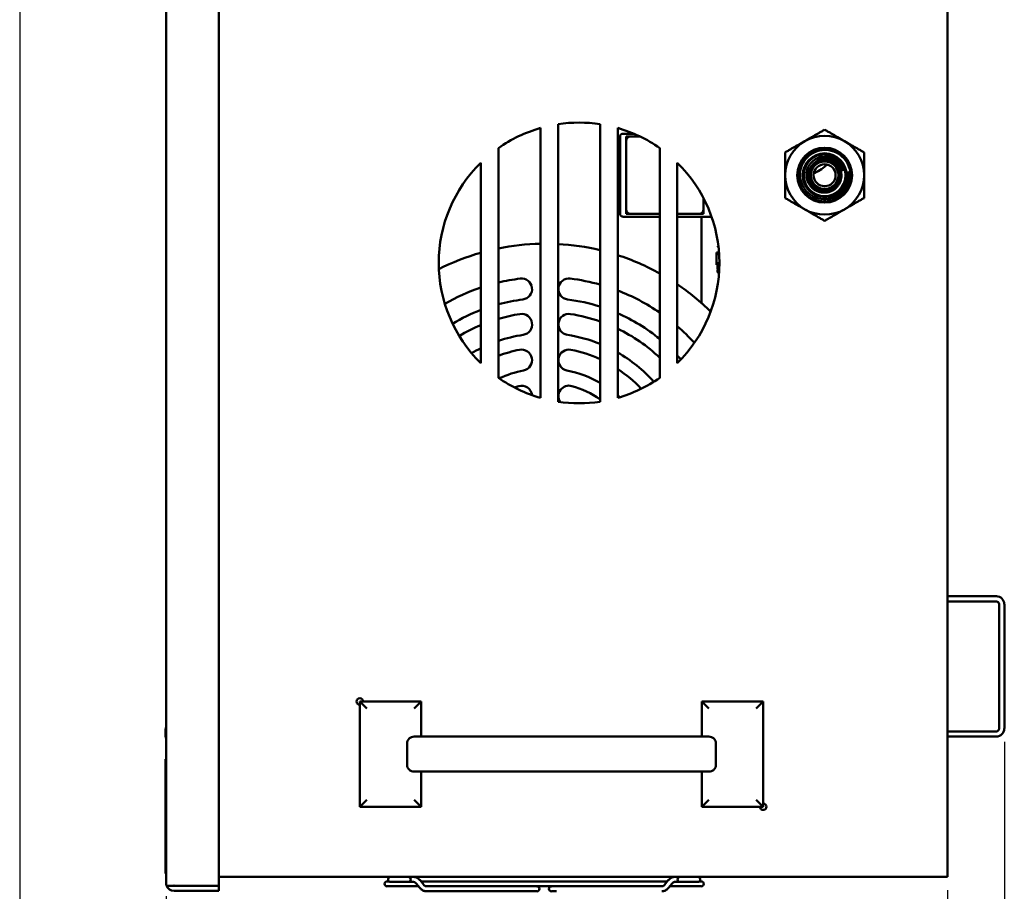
# Model space of a CAD drawing. Header units: inches. Extents: x 0 to 102, y 2 to 64.
# Tile 5 of 18: x 65 to 79, y 17 to 30. Entities that reach past the tile are written whole.
import ezdxf

# ---------------------------------------------------------------- set-up
doc = ezdxf.new("R2010")
doc.units = ezdxf.units.IN
doc.header["$LTSCALE"] = 3
doc.header["$MEASUREMENT"] = 0
doc.layers.add('Dimension (ANSI)', color=7, linetype='Continuous', lineweight=25)
doc.layers.add('Visible (ANSI)', color=7, linetype='Continuous', lineweight=50)
doc.styles.add('Note Text (ANSI)', font='tahoma.ttf')
doc.dimstyles.new('Default (ANSI)', dxfattribs={"dimscale": 3, "dimtxt": 0.12, "dimasz": 0.098425, "dimexe": 0.125, "dimexo": 0.0625, "dimgap": 0.031496, "dimtad": 0, "dimtih": 1, "dimtoh": 1, "dimrnd": 1e-08, "dimzin": 4, "dimdsep": 46, "dimtxsty": 'Note Text (ANSI)', "dimcen": 0.09, "dimdle": 0.393701, "dimclrd": 256, "dimclre": 256, "dimclrt": 256, "dimadec": 0, "dimazin": 1, "dimtfac": 1, "dimtofl": 0, "dimtmove": 0, "dimatfit": 3, "dimfxl": 1, "dimtolj": 1, "dimtzin": 4, "dimlwd": -1, "dimlwe": -1, "dimarcsym": 0})

# ---------------------------------------------------------------- blocks, each defined once
blk = doc.blocks.new('*D16')
at = {"layer": 'Defpoints', "color": 0, "transparency": 16777216}
for p in [(64.61, 35.392), (78.644, 19.629), (78.644, 13.487)]:
    blk.add_point(p, dxfattribs=at)
at = {"layer": 'Dimension (ANSI)', "transparency": 16777216}
for p, q in [((64.61, 35.205), (64.61, 13.112)), ((78.644, 19.442), (78.644, 13.112)), ((64.906, 13.487), (70.958, 13.487)), ((78.348, 13.487), (72.296, 13.487))]:
    blk.add_line(p, q, dxfattribs=at)
for points in [[(64.906, 13.537), (64.906, 13.438), (64.61, 13.487)], [(78.348, 13.537), (78.348, 13.438), (78.644, 13.487)]]:
    blk.add_solid(points, dxfattribs=at)
at = {"layer": 'Dimension (ANSI)', "transparency": 16777216, "insert": (71.053, 13.675), "char_height": 0.36, "attachment_point": 1, "style": 'Note Text (ANSI)'}
blk.add_mtext('\\A1;14.03', dxfattribs=at)
blk = doc.blocks.new('*D17')
at = {"layer": 'Defpoints', "color": 0, "transparency": 16777216}
for p in [(66.697, 17.431), (77.833, 17.516), (77.833, 15.541)]:
    blk.add_point(p, dxfattribs=at)
at = {"layer": 'Dimension (ANSI)', "transparency": 16777216}
for p, q in [((77.833, 17.328), (77.833, 15.166)), ((66.697, 17.243), (66.697, 15.166)), ((66.992, 15.541), (71.588, 15.541)), ((77.537, 15.541), (72.941, 15.541))]:
    blk.add_line(p, q, dxfattribs=at)
for points in [[(66.992, 15.59), (66.992, 15.492), (66.697, 15.541)], [(77.537, 15.59), (77.537, 15.492), (77.833, 15.541)]]:
    blk.add_solid(points, dxfattribs=at)
at = {"layer": 'Dimension (ANSI)', "transparency": 16777216, "insert": (71.683, 15.722), "char_height": 0.36, "attachment_point": 1, "style": 'Note Text (ANSI)'}
blk.add_mtext('\\A1;11.14', dxfattribs=at)

msp = doc.modelspace()

# ---------------------------------------------------------------- linework, layer by layer
at = {"layer": 'Visible (ANSI)'}
for p, q in [((66.697, 17.431), (66.697, 56.602)), ((67.447, 17.391), (67.447, 56.641)), ((77.833, 56.516), (77.833, 17.516)), ((72.283, 28.243), (72.283, 24.288)), ((72.883, 24.288), (72.883, 28.243)), ((72.033, 24.343), (72.033, 28.189)), ((73.133, 28.189), (73.133, 24.343)), ((73.167, 26.965), (73.167, 28.067)), ((73.207, 28.106), (73.365, 28.106)), ((73.256, 28.067), (73.256, 28.004)), ((73.318, 28.067), (73.256, 28.067)), ((73.452, 28.067), (73.318, 28.067)), ((73.256, 28.004), (73.256, 27.027)), ((71.433, 27.902), (71.433, 24.629)), ((73.135, 27.834), (73.133, 27.834)), ((73.159, 27.791), (73.135, 27.834)), ((73.159, 27.13), (73.159, 27.902)), ((73.733, 24.629), (73.733, 27.902)), ((71.183, 24.837), (71.183, 27.694)), ((73.135, 27.675), (73.133, 27.675)), ((73.983, 27.694), (73.983, 24.837)), ((73.135, 27.357), (73.133, 27.357)), ((73.159, 27.24), (73.135, 27.198)), ((76.083, 27.299), (76.083, 27.3)), ((73.133, 27.198), (73.135, 27.198)), ((74.358, 27.027), (74.358, 27.187)), ((74.358, 26.965), (74.358, 27.186)), ((73.256, 27.027), (73.256, 26.965)), ((73.256, 26.965), (73.733, 26.965)), ((73.318, 26.965), (73.733, 26.965)), ((73.983, 26.965), (74.358, 26.965)), ((73.983, 26.965), (74.295, 26.965)), ((73.207, 26.925), (73.733, 26.925)), ((73.983, 26.925), (74.471, 26.925)), ((74.326, 25.705), (74.326, 26.925)), ((74.562, 26.553), (74.562, 26.551)), ((74.562, 26.55), (74.562, 26.55)), ((74.541, 26.414), (74.577, 26.414)), ((74.541, 26.383), (74.541, 26.414)), ((74.541, 26.269), (74.541, 26.383)), ((74.56, 26.503), (74.56, 26.495)), ((74.541, 26.269), (74.541, 26.237)), ((74.541, 26.237), (74.582, 26.237)), ((74.556, 26.18), (74.556, 26.237)), ((74.556, 26.18), (74.581, 26.18)), ((74.561, 26.175), (74.556, 26.18)), ((74.561, 26.17), (74.556, 26.165)), ((74.58, 26.165), (74.556, 26.165)), ((74.556, 26.135), (74.556, 26.165)), ((74.556, 26.135), (74.578, 26.135)), ((74.561, 26.13), (74.556, 26.135)), ((74.561, 26.175), (74.581, 26.175)), ((74.58, 26.17), (74.561, 26.17)), ((74.561, 26.13), (74.578, 26.13)), ((77.833, 21.516), (78.53, 21.516)), ((77.833, 21.442), (78.53, 21.442)), ((78.57, 19.629), (78.57, 21.402)), ((78.644, 19.629), (78.644, 21.402)), ((69.458, 20.016), (70.333, 20.016)), ((69.458, 18.516), (69.458, 20.016)), ((69.558, 19.916), (69.458, 20.016)), ((70.233, 19.916), (70.333, 20.016)), ((70.333, 20.016), (70.333, 19.516)), ((74.333, 19.516), (74.333, 20.016)), ((74.333, 20.016), (75.208, 20.016)), ((74.433, 19.916), (74.333, 20.016)), ((75.108, 19.916), (75.208, 20.016)), ((75.208, 20.016), (75.208, 18.516)), ((70.333, 19.516), (70.232, 19.516)), ((71.523, 19.516), (70.333, 19.516)), ((73.142, 19.516), (71.523, 19.516)), ((74.333, 19.516), (73.142, 19.516)), ((74.433, 19.516), (74.333, 19.516)), ((78.53, 19.59), (77.833, 19.59)), ((78.53, 19.516), (77.833, 19.516)), ((70.131, 19.116), (70.131, 19.416)), ((74.534, 19.116), (74.534, 19.416)), ((66.697, 19.192), (66.687, 19.192)), ((66.687, 17.567), (66.687, 19.192)), ((70.333, 19.016), (70.232, 19.016)), ((70.333, 19.016), (70.333, 18.516)), ((70.333, 19.016), (71.523, 19.016)), ((71.523, 19.016), (73.142, 19.016)), ((73.142, 19.016), (74.333, 19.016)), ((74.433, 19.016), (74.333, 19.016)), ((74.333, 18.516), (74.333, 19.016)), ((69.558, 18.616), (69.458, 18.516)), ((70.233, 18.616), (70.333, 18.516)), ((74.433, 18.616), (74.333, 18.516)), ((75.108, 18.616), (75.208, 18.516)), ((70.333, 18.516), (69.458, 18.516)), ((75.208, 18.516), (74.333, 18.516)), ((66.697, 17.567), (66.687, 17.567)), ((67.447, 17.516), (77.719, 17.516)), ((69.874, 17.453), (69.845, 17.453)), ((69.896, 17.445), (70.148, 17.445)), ((70.148, 17.445), (70.152, 17.445)), ((70.152, 17.445), (70.223, 17.445)), ((70.313, 17.359), (70.261, 17.423)), ((70.368, 17.404), (70.316, 17.468)), ((73.842, 17.453), (70.328, 17.453)), ((73.802, 17.404), (73.855, 17.468)), ((73.857, 17.359), (73.909, 17.423)), ((74.018, 17.445), (73.948, 17.445)), ((74.018, 17.445), (74.022, 17.445)), ((74.022, 17.445), (74.274, 17.445)), ((74.325, 17.453), (74.296, 17.453)), ((77.719, 17.516), (77.833, 17.516)), ((66.704, 17.391), (66.81, 17.391)), ((66.81, 17.391), (66.704, 17.391)), ((66.81, 17.391), (67.447, 17.391)), ((66.81, 17.391), (67.447, 17.391)), ((66.81, 17.317), (67.447, 17.317)), ((67.447, 17.317), (67.447, 17.391)), ((69.845, 17.382), (70.295, 17.382)), ((70.501, 17.382), (70.406, 17.382)), ((71.91, 17.311), (70.406, 17.311)), ((70.501, 17.382), (73.669, 17.382)), ((71.91, 17.311), (71.983, 17.311)), ((72.188, 17.311), (72.26, 17.311)), ((73.669, 17.382), (73.764, 17.382)), ((73.876, 17.382), (74.325, 17.382))]:
    msp.add_line(p, q, dxfattribs=at)
for radius in [0.391, 0.312, 0.298, 0.196, 0.157]:
    msp.add_circle((76.083, 27.516), radius, dxfattribs=at)
for centre, radius, start, end in [((72.583, 26.266), 2, 81.3731, 98.6269), ((72.583, 26.266), 2, 105.962, 125.0996), ((72.583, 26.266), 2, 54.9004, 74.038), ((73.207, 28.067), 0.0394, 90, 180), ((73.318, 28.004), 0.0625, 90, 180), ((76.083, 27.516), 0.562, 60, 120), ((76.083, 27.516), 0.562, 120, 180), ((76.083, 27.516), 0.562, 0, 60), ((73.167, 27.902), 0.00787, 90, 180), ((72.583, 26.266), 2, 134.427, 225.573), ((72.583, 26.266), 2, 314.427, 45.573), ((76.083, 27.516), 0.269, 12.2215, 62.6272), ((76.083, 27.516), 0.562, 180, 240), ((76.083, 27.516), 0.334, 324.0525, 9.0525), ((76.083, 27.516), 0.562, 300, 0), ((76.083, 27.516), 0.375, 270, 315), ((73.167, 27.13), 0.00787, 180, 270), ((73.207, 26.965), 0.0394, 180, 270), ((73.318, 27.027), 0.0625, 180, 270), ((74.295, 27.027), 0.0625, 270, 0), ((76.083, 27.516), 0.562, 240, 300), ((72.101, 23.19), 3.35, 91.1682, 101.5073), ((72.101, 23.19), 3.35, 76.506, 86.8908), ((72.101, 23.19), 3.35, 105.9095, 116.9129), ((72.101, 23.19), 3.35, 60.8515, 72.0631), ((72.101, 23.19), 2.875, 97.1145, 103.4415), ((71.763, 25.894), 0.15, 277.1145, 97.1145), ((72.438, 25.894), 0.15, 82.8855, 262.8855), ((72.101, 23.19), 2.875, 74.2229, 82.8855), ((72.101, 23.19), 2.875, 108.6272, 119.8625), ((72.101, 23.19), 2.875, 55.4206, 68.9703), ((72.101, 23.19), 3.35, 45.2867, 55.8265), ((72.101, 23.19), 2.575, 97.1145, 105.0424), ((72.101, 23.19), 2.575, 72.3277, 82.8855), ((74.351, 25.705), 0.025, 180, 228.1897), ((72.101, 23.19), 2.575, 110.8928, 120.8695), ((72.101, 23.19), 2.575, 50.6786, 66.3805), ((72.101, 23.19), 2.375, 98.7246, 106.3432), ((71.763, 25.389), 0.15, 278.7246, 98.7246), ((72.438, 25.389), 0.15, 81.2754, 261.2754), ((72.101, 23.19), 2.375, 70.7836, 81.2754), ((72.101, 23.19), 2.375, 112.7464, 121.0675), ((72.101, 23.19), 2.375, 46.6044, 64.2529), ((72.101, 23.19), 2.875, 42.3371, 49.1179), ((72.101, 23.19), 2.075, 98.7246, 108.7883), ((72.101, 23.19), 2.075, 67.8692, 81.2754), ((72.101, 23.19), 2.075, 116.267, 120.3951), ((72.101, 23.19), 1.875, 101.2828, 110.8809), ((71.763, 24.881), 0.15, 281.2828, 101.2828), ((72.438, 24.881), 0.15, 78.7172, 258.7172), ((72.101, 23.19), 1.875, 65.3606, 78.7172), ((72.101, 23.19), 2.075, 41.8044, 60.1848), ((72.101, 23.19), 2.575, 41.3301, 43.0501), ((72.101, 23.19), 1.575, 101.2828, 114.6409), ((72.101, 23.19), 1.575, 60.2433, 78.7172), ((72.101, 23.19), 1.875, 43.1712, 56.6165), ((72.583, 26.266), 2, 234.9004, 254.038), ((72.583, 26.266), 2, 285.962, 305.0996), ((72.101, 23.19), 1.375, 105.9924, 108.7477), ((71.763, 24.367), 0.15, 5.3244, 105.9924), ((72.438, 24.367), 0.15, 74.0076, 213.7968), ((72.101, 23.19), 1.375, 55.3537, 74.0076), ((72.583, 26.266), 2, 261.3731, 278.6269), ((72.101, 23.19), 1.575, 47.5586, 49.0767), ((78.53, 21.402), 0.113, 0, 90), ((78.53, 21.402), 0.0394, 0, 90), ((69.458, 20.016), 0.0455, 0, 270), ((67.037, 19.57), 0.35, 166.0371, 193.9629), ((78.53, 19.629), 0.0394, 270, 0), ((78.53, 19.629), 0.113, 270, 0), ((75.208, 18.516), 0.0455, 180, 90), ((66.81, 17.431), 0.113, 180, 200.331), ((69.845, 17.417), 0.0354, 90, 270), ((69.896, 17.48), 0.0354, 90, 270), ((70.148, 17.48), 0.0354, 270, 90), ((74.022, 17.48), 0.0354, 90, 270), ((74.274, 17.48), 0.0354, 270, 90), ((74.325, 17.417), 0.0354, 270, 90), ((66.81, 17.431), 0.113, 200.331, 270), ((66.81, 17.431), 0.0394, 266.3771, 270), ((71.983, 17.346), 0.0354, 270, 90), ((72.188, 17.346), 0.0354, 90, 270)]:
    msp.add_arc(centre, radius, start, end, dxfattribs=at)
msp.add_ellipse((66.81, 17.431), major_axis=(-0.113, 0), ratio=0.998002, start_param=0, end_param=0.354842, dxfattribs=at)
for points, weights in [([(75.801, 28.003), (75.932, 28.078), (76.083, 28.165)], [1.63796447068, 1.63796447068, 1.52036391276]), ([(76.083, 28.165), (76.233, 28.078), (76.364, 28.003)], [1.52036391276, 1.63796447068, 1.63796447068]), ([(75.52, 27.841), (75.671, 27.928), (75.801, 28.003)], [1.52036391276, 1.63796447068, 1.63796447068]), ([(76.364, 28.003), (76.494, 27.928), (76.645, 27.841)], [1.63796447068, 1.63796447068, 1.52036391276]), ([(73.159, 27.754), (73.159, 27.791), (73.135, 27.834)], [1.55054472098, 1.55054472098, 1.4392206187]), ([(75.52, 27.841), (75.52, 27.667), (75.52, 27.516)], [1.52036391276, 1.63796447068, 1.63796447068]), ([(76.645, 27.841), (76.645, 27.667), (76.645, 27.516)], [1.52036391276, 1.63796447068, 1.63796447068]), ([(73.135, 27.675), (73.159, 27.718), (73.159, 27.754)], [1.4392206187, 1.55054472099, 1.55054472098]), ([(73.159, 27.516), (73.159, 27.59), (73.135, 27.675)], [1.55054472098, 1.55054472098, 1.4392206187]), ([(73.135, 27.357), (73.159, 27.442), (73.159, 27.516)], [1.4392206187, 1.55054472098, 1.55054472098]), ([(75.52, 27.516), (75.52, 27.365), (75.52, 27.191)], [1.63796447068, 1.63796447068, 1.52036391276]), ([(76.645, 27.516), (76.645, 27.365), (76.645, 27.191)], [1.63796447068, 1.63796447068, 1.52036391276]), ([(73.159, 27.277), (73.159, 27.314), (73.135, 27.357)], [1.55054472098, 1.55054472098, 1.4392206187]), ([(73.135, 27.198), (73.159, 27.24), (73.159, 27.277)], [1.4392206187, 1.55054472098, 1.55054472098]), ([(75.52, 27.191), (75.671, 27.104), (75.801, 27.029)], [1.52036391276, 1.63796447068, 1.63796447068]), ([(76.645, 27.191), (76.494, 27.104), (76.364, 27.029)], [1.52036391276, 1.63796447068, 1.63796447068]), ([(75.801, 27.029), (75.932, 26.953), (76.083, 26.866)], [1.63796447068, 1.63796447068, 1.52036391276]), ([(76.364, 27.029), (76.233, 26.953), (76.083, 26.866)], [1.63796447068, 1.63796447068, 1.52036391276]), ([(74.541, 26.383), (74.56, 26.389), (74.578, 26.394)], [1.4194434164, 1.44048655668, 1.45749657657]), ([(74.583, 26.256), (74.562, 26.262), (74.541, 26.269)], [1.46131217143, 1.44287894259, 1.4194434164])]:
    msp.add_rational_spline(points, weights, degree=2, dxfattribs=at)
msp.add_rational_spline([(76.083, 27.141), (75.927, 27.141), (75.817, 27.251), (75.708, 27.36), (75.708, 27.516), (75.708, 27.671), (75.817, 27.781), (75.927, 27.891), (76.083, 27.891), (76.238, 27.891), (76.348, 27.781), (76.458, 27.671), (76.458, 27.516), (76.458, 27.36), (76.348, 27.251)], [1, 0.923879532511, 1, 0.923879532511, 1, 0.923879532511, 1, 0.923879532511, 1, 0.923879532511, 1, 0.923879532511, 1, 0.923879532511, 1], degree=2, knots=[0.04, 0.04, 0.04, 0.045, 0.045, 0.05, 0.05, 0.055, 0.055, 0.06, 0.06, 0.065, 0.065, 0.07, 0.07, 0.075, 0.075, 0.075], dxfattribs=at)
for points, knots in [([(76.348, 27.251), (76.368, 27.271), (76.385, 27.294), (76.414, 27.342), (76.425, 27.367), (76.449, 27.437), (76.455, 27.484), (76.449, 27.579), (76.437, 27.627), (76.394, 27.715), (76.366, 27.751), (76.299, 27.813), (76.257, 27.838), (76.166, 27.871), (76.121, 27.877), (76.034, 27.875), (75.987, 27.865), (75.903, 27.828), (75.866, 27.802), (75.819, 27.754), (75.805, 27.737), (75.767, 27.681), (75.749, 27.639), (75.73, 27.55), (75.73, 27.503), (75.747, 27.413), (75.763, 27.372), (75.812, 27.296), (75.844, 27.263), (75.917, 27.212), (75.957, 27.194), (76.044, 27.174), (76.089, 27.173), (76.176, 27.188), (76.217, 27.203), (76.273, 27.237), (76.291, 27.251), (76.325, 27.283), (76.34, 27.3), (76.353, 27.319)], [-5.297223, -5.297223, -5.297223, -5.297223, -5.14644, -5.14644, -5.001588, -5.001588, -4.754793, -4.754793, -4.495216, -4.495216, -4.235881, -4.235881, -3.938526, -3.938526, -3.636043, -3.636043, -3.272475, -3.272475, -2.930796, -2.930796, -2.755734, -2.755734, -2.408039, -2.408039, -2.050315, -2.050315, -1.709562, -1.709562, -1.35835, -1.35835, -1.024453, -1.024453, -0.679626, -0.679626, -0.352475, -0.352475, -0.17809, -0.17809, 0, 0, 0, 0]), ([(75.934, 27.686), (75.95, 27.701), (75.969, 27.714), (76.009, 27.734), (76.031, 27.74), (76.083, 27.748), (76.114, 27.747), (76.158, 27.736), (76.172, 27.731), (76.199, 27.719), (76.212, 27.711), (76.237, 27.693), (76.248, 27.683), (76.28, 27.649), (76.297, 27.622), (76.318, 27.562), (76.323, 27.531), (76.32, 27.468), (76.313, 27.437), (76.293, 27.394), (76.285, 27.38), (76.266, 27.355), (76.256, 27.343), (76.221, 27.311), (76.194, 27.295), (76.136, 27.272), (76.104, 27.267), (76.056, 27.268), (76.04, 27.269), (76.008, 27.276), (75.993, 27.281), (75.963, 27.294), (75.948, 27.302), (75.921, 27.321), (75.909, 27.331), (75.886, 27.355), (75.876, 27.368), (75.849, 27.409), (75.836, 27.44), (75.824, 27.504), (75.823, 27.537), (75.833, 27.586), (75.837, 27.602), (75.85, 27.633), (75.858, 27.648), (75.876, 27.677), (75.887, 27.69), (75.923, 27.727), (75.951, 27.746), (76.012, 27.773), (76.045, 27.781), (76.101, 27.783), (76.123, 27.781), (76.166, 27.772), (76.187, 27.764), (76.206, 27.755)], [0, 0, 0, 0, 0.170465, 0.170465, 0.344365, 0.344365, 0.574068, 0.574068, 0.687977, 0.687977, 0.803031, 0.803031, 0.919603, 0.919603, 1.158852, 1.158852, 1.398792, 1.398792, 1.636602, 1.636602, 1.754364, 1.754364, 1.873365, 1.873365, 2.109111, 2.109111, 2.34971, 2.34971, 2.47226, 2.47226, 2.595075, 2.595075, 2.720471, 2.720471, 2.841866, 2.841866, 2.96948, 2.96948, 3.21607, 3.21607, 3.466618, 3.466618, 3.59603, 3.59603, 3.722999, 3.722999, 3.855015, 3.855015, 4.111028, 4.111028, 4.369368, 4.369368, 4.538186, 4.538186, 4.706161, 4.706161, 4.706161, 4.706161]), ([(76.083, 27.3), (76.051, 27.3), (76.019, 27.307), (75.99, 27.321), (75.962, 27.334), (75.936, 27.354), (75.916, 27.379), (75.896, 27.404), (75.881, 27.433), (75.873, 27.463), (75.866, 27.494), (75.865, 27.527), (75.871, 27.558), (75.877, 27.589), (75.89, 27.619), (75.909, 27.644), (75.928, 27.67), (75.953, 27.691), (75.981, 27.706), (76.009, 27.721), (76.04, 27.73), (76.072, 27.732), (76.104, 27.733), (76.136, 27.728), (76.165, 27.716), (76.195, 27.704), (76.222, 27.685), (76.243, 27.661), (76.264, 27.638), (76.281, 27.609), (76.29, 27.579), (76.299, 27.548), (76.302, 27.516), (76.297, 27.484), (76.292, 27.452), (76.281, 27.422), (76.263, 27.395), (76.245, 27.369), (76.222, 27.346), (76.194, 27.33), (76.167, 27.313), (76.136, 27.303), (76.104, 27.3), (76.072, 27.297), (76.04, 27.301), (76.009, 27.311), (75.979, 27.322), (75.952, 27.339), (75.929, 27.362), (75.906, 27.385), (75.889, 27.412), (75.878, 27.443), (75.867, 27.473), (75.863, 27.505), (75.866, 27.537), (75.869, 27.569), (75.879, 27.6), (75.896, 27.628), (75.912, 27.655), (75.935, 27.679), (75.962, 27.697), (75.988, 27.715), (76.019, 27.727), (76.051, 27.731), (76.082, 27.736), (76.115, 27.734), (76.146, 27.724), (76.177, 27.715), (76.205, 27.699), (76.229, 27.677), (76.253, 27.656), (76.272, 27.629), (76.284, 27.599), (76.297, 27.57), (76.302, 27.537), (76.301, 27.505), (76.299, 27.473), (76.29, 27.441), (76.275, 27.413), (76.26, 27.384), (76.239, 27.359), (76.213, 27.34), (76.187, 27.321), (76.157, 27.308), (76.125, 27.301), (76.094, 27.295), (76.061, 27.296), (76.029, 27.303), (75.998, 27.311), (75.969, 27.326), (75.944, 27.346), (75.919, 27.367), (75.898, 27.393), (75.884, 27.422), (75.871, 27.451), (75.863, 27.483), (75.863, 27.516), (75.863, 27.548), (75.87, 27.58), (75.884, 27.61), (75.898, 27.639), (75.918, 27.665), (75.943, 27.685), (75.968, 27.706), (75.998, 27.721), (76.029, 27.729), (76.061, 27.737), (76.094, 27.738), (76.125, 27.731), (76.157, 27.725), (76.188, 27.712), (76.214, 27.692), (76.24, 27.673), (76.261, 27.648), (76.277, 27.619), (76.292, 27.591), (76.301, 27.559), (76.302, 27.527), (76.304, 27.494), (76.298, 27.461), (76.286, 27.431), (76.274, 27.402), (76.255, 27.374), (76.231, 27.352), (76.207, 27.331), (76.178, 27.314), (76.147, 27.305), (76.116, 27.295), (76.082, 27.293), (76.05, 27.298), (76.018, 27.302), (75.987, 27.314), (75.96, 27.332), (75.933, 27.35), (75.91, 27.374), (75.893, 27.402), (75.876, 27.43), (75.866, 27.462), (75.863, 27.494), (75.859, 27.527), (75.863, 27.56), (75.874, 27.59), (75.885, 27.621), (75.903, 27.649), (75.926, 27.672), (75.949, 27.695), (75.977, 27.713), (76.008, 27.724), (76.039, 27.735), (76.072, 27.739), (76.104, 27.736), (76.137, 27.733), (76.168, 27.723), (76.197, 27.706), (76.225, 27.689), (76.249, 27.666), (76.267, 27.639), (76.285, 27.612), (76.297, 27.581), (76.302, 27.548), (76.307, 27.516), (76.304, 27.483), (76.295, 27.451), (76.286, 27.42), (76.269, 27.391), (76.247, 27.367), (76.225, 27.342), (76.198, 27.323), (76.168, 27.31), (76.137, 27.298), (76.104, 27.292), (76.072, 27.294), (76.039, 27.295), (76.007, 27.304), (75.978, 27.32), (75.949, 27.335), (75.923, 27.357), (75.904, 27.383), (75.884, 27.41), (75.871, 27.44), (75.864, 27.472), (75.858, 27.504), (75.859, 27.538), (75.866, 27.57), (75.874, 27.602), (75.889, 27.632), (75.91, 27.657), (75.931, 27.683), (75.958, 27.703), (75.987, 27.717), (76.017, 27.732), (76.05, 27.739), (76.083, 27.739), (76.115, 27.739), (76.148, 27.732), (76.178, 27.718), (76.208, 27.704), (76.234, 27.683), (76.255, 27.658), (76.276, 27.632), (76.291, 27.602), (76.299, 27.57), (76.307, 27.538), (76.308, 27.504), (76.302, 27.472), (76.296, 27.44), (76.282, 27.409), (76.262, 27.382), (76.243, 27.356), (76.217, 27.334), (76.188, 27.318), (76.159, 27.303), (76.127, 27.294), (76.094, 27.292), (76.061, 27.29), (76.027, 27.296), (75.997, 27.309), (75.966, 27.321), (75.939, 27.341), (75.916, 27.365), (75.894, 27.39), (75.877, 27.419), (75.868, 27.451), (75.858, 27.482), (75.856, 27.516), (75.86, 27.549), (75.865, 27.581), (75.877, 27.613), (75.896, 27.641), (75.914, 27.668), (75.939, 27.692), (75.967, 27.709), (75.995, 27.726), (76.028, 27.736), (76.061, 27.74), (76.093, 27.743), (76.127, 27.739), (76.158, 27.728), (76.19, 27.717), (76.218, 27.698), (76.242, 27.675), (76.265, 27.652), (76.283, 27.623), (76.295, 27.592), (76.306, 27.56), (76.31, 27.527), (76.307, 27.494), (76.304, 27.461), (76.293, 27.428), (76.276, 27.4), (76.259, 27.371), (76.236, 27.347), (76.208, 27.328), (76.18, 27.31), (76.149, 27.297), (76.116, 27.292), (76.083, 27.288), (76.049, 27.29), (76.017, 27.3), (75.985, 27.309), (75.956, 27.326), (75.931, 27.348), (75.906, 27.371), (75.886, 27.399), (75.874, 27.429), (75.861, 27.46), (75.855, 27.494), (75.857, 27.527), (75.858, 27.56), (75.867, 27.593), (75.883, 27.622), (75.896, 27.647), (75.913, 27.668), (75.934, 27.686)], [0, 0, 0, 0, 0.0078125, 0.0078125, 0.0078125, 0.015625, 0.015625, 0.015625, 0.0234375, 0.0234375, 0.0234375, 0.03125, 0.03125, 0.03125, 0.0390625, 0.0390625, 0.0390625, 0.046875, 0.046875, 0.046875, 0.0546875, 0.0546875, 0.0546875, 0.0625, 0.0625, 0.0625, 0.0703125, 0.0703125, 0.0703125, 0.078125, 0.078125, 0.078125, 0.0859375, 0.0859375, 0.0859375, 0.09375, 0.09375, 0.09375, 0.1015625, 0.1015625, 0.1015625, 0.109375, 0.109375, 0.109375, 0.1171875, 0.1171875, 0.1171875, 0.125, 0.125, 0.125, 0.1328125, 0.1328125, 0.1328125, 0.140625, 0.140625, 0.140625, 0.1484375, 0.1484375, 0.1484375, 0.15625, 0.15625, 0.15625, 0.1640625, 0.1640625, 0.1640625, 0.171875, 0.171875, 0.171875, 0.1796875, 0.1796875, 0.1796875, 0.1875, 0.1875, 0.1875, 0.1953125, 0.1953125, 0.1953125, 0.203125, 0.203125, 0.203125, 0.2109375, 0.2109375, 0.2109375, 0.21875, 0.21875, 0.21875, 0.2265625, 0.2265625, 0.2265625, 0.234375, 0.234375, 0.234375, 0.2421875, 0.2421875, 0.2421875, 0.25, 0.25, 0.25, 0.2578125, 0.2578125, 0.2578125, 0.265625, 0.265625, 0.265625, 0.2734375, 0.2734375, 0.2734375, 0.28125, 0.28125, 0.28125, 0.2890625, 0.2890625, 0.2890625, 0.296875, 0.296875, 0.296875, 0.3046875, 0.3046875, 0.3046875, 0.3125, 0.3125, 0.3125, 0.3203125, 0.3203125, 0.3203125, 0.328125, 0.328125, 0.328125, 0.3359375, 0.3359375, 0.3359375, 0.34375, 0.34375, 0.34375, 0.3515625, 0.3515625, 0.3515625, 0.359375, 0.359375, 0.359375, 0.3671875, 0.3671875, 0.3671875, 0.375, 0.375, 0.375, 0.3828125, 0.3828125, 0.3828125, 0.390625, 0.390625, 0.390625, 0.3984375, 0.3984375, 0.3984375, 0.40625, 0.40625, 0.40625, 0.4140625, 0.4140625, 0.4140625, 0.421875, 0.421875, 0.421875, 0.4296875, 0.4296875, 0.4296875, 0.4375, 0.4375, 0.4375, 0.4453125, 0.4453125, 0.4453125, 0.453125, 0.453125, 0.453125, 0.4609375, 0.4609375, 0.4609375, 0.46875, 0.46875, 0.46875, 0.4765625, 0.4765625, 0.4765625, 0.484375, 0.484375, 0.484375, 0.4921875, 0.4921875, 0.4921875, 0.5, 0.5, 0.5, 0.5078125, 0.5078125, 0.5078125, 0.515625, 0.515625, 0.515625, 0.5234375, 0.5234375, 0.5234375, 0.53125, 0.53125, 0.53125, 0.5390625, 0.5390625, 0.5390625, 0.546875, 0.546875, 0.546875, 0.5546875, 0.5546875, 0.5546875, 0.5625, 0.5625, 0.5625, 0.5703125, 0.5703125, 0.5703125, 0.578125, 0.578125, 0.578125, 0.5859375, 0.5859375, 0.5859375, 0.59375, 0.59375, 0.59375, 0.6015625, 0.6015625, 0.6015625, 0.609375, 0.609375, 0.609375, 0.6171875, 0.6171875, 0.6171875, 0.625, 0.625, 0.625, 0.6328125, 0.6328125, 0.6328125, 0.640625, 0.640625, 0.640625, 0.6484375, 0.6484375, 0.6484375, 0.65625, 0.65625, 0.65625, 0.6640625, 0.6640625, 0.6640625, 0.671875, 0.671875, 0.671875, 0.6796875, 0.6796875, 0.6796875, 0.6875, 0.6875, 0.6875, 0.6953125, 0.6953125, 0.6953125, 0.703125, 0.703125, 0.703125, 0.7095134, 0.7095134, 0.7095134, 0.7095134]), ([(75.898, 27.618), (75.911, 27.642), (75.928, 27.664), (75.97, 27.7), (75.995, 27.713), (76.033, 27.726), (76.045, 27.729), (76.057, 27.73)], [0, 0, 0, 0, 0.2088133, 0.2088133, 0.4217372, 0.4217372, 0.5143775, 0.5143775, 0.5143775, 0.5143775]), ([(75.928, 27.543), (75.94, 27.548), (75.952, 27.554), (75.999, 27.578), (76.032, 27.598), (76.082, 27.636), (76.101, 27.652), (76.118, 27.669)], [1.4749288, 1.4749288, 1.4749288, 1.4749288, 1.4966457, 1.4966457, 1.5618431, 1.5618431, 1.6036139, 1.6036139, 1.6036139, 1.6036139]), ([(76.346, 27.573), (76.336, 27.605), (76.322, 27.629), (76.297, 27.666), (76.28, 27.686), (76.242, 27.716), (76.213, 27.736), (76.145, 27.756), (76.112, 27.761), (76.062, 27.755), (76.048, 27.752), (76.016, 27.742), (75.997, 27.734), (75.963, 27.713), (75.947, 27.7), (75.934, 27.686)], [0.000001, 0.000001, 0.000001, 0.000001, 0.259276, 0.259276, 0.631451, 0.631451, 0.939364, 0.939364, 1.132225, 1.132225, 1.203413, 1.203413, 1.311121, 1.311121, 1.415005, 1.415005, 1.415005, 1.415005]), ([(76.083, 27.3), (76.114, 27.3), (76.146, 27.307), (76.175, 27.321), (76.203, 27.334), (76.229, 27.354), (76.249, 27.379), (76.269, 27.404), (76.284, 27.433), (76.292, 27.463), (76.3, 27.494), (76.3, 27.527), (76.294, 27.558), (76.288, 27.589), (76.275, 27.619), (76.256, 27.644), (76.237, 27.67), (76.213, 27.691), (76.184, 27.706), (76.156, 27.721), (76.125, 27.73), (76.093, 27.732), (76.09, 27.732), (76.086, 27.732), (76.083, 27.732)], [0, 0, 0, 0, 0.0078125, 0.0078125, 0.0078125, 0.015625, 0.015625, 0.015625, 0.0234375, 0.0234375, 0.0234375, 0.03125, 0.03125, 0.03125, 0.0390625, 0.0390625, 0.0390625, 0.046875, 0.046875, 0.046875, 0.0546875, 0.0546875, 0.0546875, 0.05555559, 0.05555559, 0.05555559, 0.05555559]), ([(76.196, 27.76), (76.217, 27.75), (76.237, 27.737), (76.262, 27.716), (76.269, 27.71), (76.284, 27.695), (76.292, 27.685), (76.308, 27.663), (76.316, 27.651), (76.333, 27.617), (76.341, 27.595), (76.346, 27.573)], [-0.6325069, -0.6325069, -0.6325069, -0.6325069, -0.4502388, -0.4502388, -0.38362, -0.38362, -0.2887042, -0.2887042, -0.1743402, -0.1743402, -0.000001, -0.000001, -0.000001, -0.000001]), ([(75.882, 27.453), (75.877, 27.466), (75.874, 27.48), (75.872, 27.509), (75.872, 27.523), (75.874, 27.551), (75.877, 27.565), (75.886, 27.592), (75.891, 27.606), (75.898, 27.618)], [0, 0, 0, 0, 0.1085155, 0.1085155, 0.2174165, 0.2174165, 0.3258723, 0.3258723, 0.4338346, 0.4338346, 0.4338346, 0.4338346]), ([(76.413, 27.568), (76.42, 27.539), (76.422, 27.51), (76.42, 27.449), (76.415, 27.42), (76.394, 27.351), (76.374, 27.312), (76.333, 27.261), (76.317, 27.244), (76.271, 27.204), (76.237, 27.183), (76.183, 27.16), (76.164, 27.154), (76.118, 27.144), (76.096, 27.142), (76.083, 27.141)], [-0.8317328, -0.8317328, -0.8317328, -0.8317328, -0.710598, -0.710598, -0.5951964, -0.5951964, -0.4274163, -0.4274163, -0.3386691, -0.3386691, -0.1845043, -0.1845043, -0.1061235, -0.1061235, 0, 0, 0, 0]), ([(74.562, 26.551), (74.562, 26.551), (74.562, 26.551), (74.562, 26.55), (74.562, 26.55), (74.562, 26.55)], [-6.8951297, -6.8951297, -6.8951297, -6.8951297, -6.84967122, -6.84967122, -6.81858632, -6.81858632, -6.81858632, -6.81858632]), ([(74.56, 26.503), (74.56, 26.503), (74.56, 26.503), (74.561, 26.503), (74.561, 26.504), (74.564, 26.504), (74.566, 26.504), (74.568, 26.505)], [-26.5272707, -26.5272707, -26.5272707, -26.5272707, -26.5142262, -26.5142262, -26.4271143, -26.4271143, -26.3425502, -26.3425502, -26.3425502, -26.3425502]), ([(74.569, 26.497), (74.567, 26.497), (74.566, 26.497), (74.564, 26.496), (74.563, 26.496), (74.561, 26.496), (74.56, 26.496), (74.56, 26.495), (74.56, 26.495), (74.56, 26.495)], [-1.7177962, -1.7177962, -1.7177962, -1.7177962, -1.6562916, -1.6562916, -1.6310563, -1.6310563, -1.5405333, -1.5405333, -1.480278, -1.480278, -1.480278, -1.480278]), ([(70.131, 19.416), (70.131, 19.428), (70.134, 19.443), (70.144, 19.465), (70.152, 19.478), (70.169, 19.495), (70.182, 19.503), (70.205, 19.513), (70.219, 19.516), (70.232, 19.516)], [-1.5097441, -1.5097441, -1.5097441, -1.5097441, -1.4158845, -1.4158845, -1.3217471, -1.3217471, -1.2272452, -1.2272452, -1.1323921, -1.1323921, -1.1323921, -1.1323921]), ([(74.433, 19.516), (74.446, 19.516), (74.46, 19.513), (74.483, 19.503), (74.496, 19.495), (74.513, 19.478), (74.522, 19.465), (74.531, 19.443), (74.534, 19.428), (74.534, 19.416)], [-0.3773519, -0.3773519, -0.3773519, -0.3773519, -0.2824988, -0.2824988, -0.187997, -0.187997, -0.0938595, -0.0938595, 0, 0, 0, 0]), ([(70.232, 19.016), (70.219, 19.016), (70.205, 19.019), (70.182, 19.028), (70.169, 19.036), (70.152, 19.054), (70.144, 19.066), (70.134, 19.089), (70.131, 19.103), (70.131, 19.116)], [-0.3773519, -0.3773519, -0.3773519, -0.3773519, -0.2824988, -0.2824988, -0.187997, -0.187997, -0.0938595, -0.0938595, 0, 0, 0, 0]), ([(74.534, 19.116), (74.534, 19.103), (74.531, 19.089), (74.522, 19.066), (74.513, 19.054), (74.496, 19.036), (74.483, 19.028), (74.46, 19.019), (74.446, 19.016), (74.433, 19.016)], [-1.5097441, -1.5097441, -1.5097441, -1.5097441, -1.4158845, -1.4158845, -1.3217471, -1.3217471, -1.2272452, -1.2272452, -1.1323921, -1.1323921, -1.1323921, -1.1323921]), ([(70.316, 17.468), (70.311, 17.474), (70.306, 17.479), (70.295, 17.489), (70.29, 17.493), (70.278, 17.501), (70.271, 17.505), (70.258, 17.51), (70.251, 17.512), (70.237, 17.515), (70.23, 17.516), (70.223, 17.516)], [2.4264204, 2.4264204, 2.4264204, 2.4264204, 2.5694548, 2.5694548, 2.7124893, 2.7124893, 2.8555237, 2.8555237, 2.9985582, 2.9985582, 3.1415927, 3.1415927, 3.1415927, 3.1415927]), ([(70.261, 17.423), (70.258, 17.426), (70.256, 17.429), (70.25, 17.434), (70.248, 17.436), (70.242, 17.439), (70.24, 17.441), (70.235, 17.443), (70.232, 17.444), (70.227, 17.445), (70.225, 17.445), (70.223, 17.445)], [2.4264204, 2.4264204, 2.4264204, 2.4264204, 2.5694548, 2.5694548, 2.7124893, 2.7124893, 2.8555237, 2.8555237, 2.9985582, 2.9985582, 3.1415927, 3.1415927, 3.1415927, 3.1415927]), ([(70.368, 17.404), (70.371, 17.4), (70.373, 17.398), (70.379, 17.393), (70.381, 17.391), (70.387, 17.387), (70.389, 17.386), (70.394, 17.384), (70.397, 17.383), (70.402, 17.382), (70.404, 17.382), (70.406, 17.382)], [5.568013, 5.568013, 5.568013, 5.568013, 5.7110475, 5.7110475, 5.8540819, 5.8540819, 5.9971164, 5.9971164, 6.1401509, 6.1401509, 6.2831853, 6.2831853, 6.2831853, 6.2831853]), ([(73.802, 17.404), (73.8, 17.4), (73.797, 17.398), (73.792, 17.393), (73.789, 17.391), (73.784, 17.387), (73.781, 17.386), (73.776, 17.384), (73.774, 17.383), (73.769, 17.382), (73.766, 17.382), (73.764, 17.382)], [5.568013, 5.568013, 5.568013, 5.568013, 5.7110475, 5.7110475, 5.8540819, 5.8540819, 5.9971164, 5.9971164, 6.1401509, 6.1401509, 6.2831853, 6.2831853, 6.2831853, 6.2831853]), ([(73.855, 17.468), (73.859, 17.474), (73.864, 17.479), (73.875, 17.489), (73.881, 17.493), (73.893, 17.501), (73.899, 17.505), (73.912, 17.51), (73.919, 17.512), (73.933, 17.515), (73.941, 17.516), (73.948, 17.516)], [2.4264204, 2.4264204, 2.4264204, 2.4264204, 2.5694548, 2.5694548, 2.7124893, 2.7124893, 2.8555237, 2.8555237, 2.9985582, 2.9985582, 3.1415927, 3.1415927, 3.1415927, 3.1415927]), ([(73.909, 17.423), (73.912, 17.426), (73.915, 17.429), (73.92, 17.434), (73.923, 17.436), (73.928, 17.439), (73.931, 17.441), (73.936, 17.443), (73.938, 17.444), (73.943, 17.445), (73.945, 17.445), (73.948, 17.445)], [2.4264204, 2.4264204, 2.4264204, 2.4264204, 2.5694548, 2.5694548, 2.7124893, 2.7124893, 2.8555237, 2.8555237, 2.9985582, 2.9985582, 3.1415927, 3.1415927, 3.1415927, 3.1415927]), ([(70.313, 17.359), (70.318, 17.353), (70.323, 17.348), (70.334, 17.338), (70.339, 17.334), (70.352, 17.326), (70.358, 17.322), (70.371, 17.317), (70.378, 17.315), (70.392, 17.312), (70.399, 17.311), (70.406, 17.311)], [5.568013, 5.568013, 5.568013, 5.568013, 5.7110475, 5.7110475, 5.8540819, 5.8540819, 5.9971164, 5.9971164, 6.1401509, 6.1401509, 6.2831853, 6.2831853, 6.2831853, 6.2831853]), ([(73.857, 17.359), (73.852, 17.353), (73.847, 17.348), (73.837, 17.338), (73.831, 17.334), (73.819, 17.326), (73.812, 17.322), (73.799, 17.317), (73.792, 17.315), (73.778, 17.312), (73.771, 17.311), (73.764, 17.311)], [5.568013, 5.568013, 5.568013, 5.568013, 5.7110475, 5.7110475, 5.8540819, 5.8540819, 5.9971164, 5.9971164, 6.1401509, 6.1401509, 6.2831853, 6.2831853, 6.2831853, 6.2831853])]:
    msp.add_open_spline(points, degree=3, knots=knots, dxfattribs=at)
for points in [[(75.867, 27.505), (75.869, 27.489), (75.874, 27.472), (75.882, 27.453)], [(74.57, 26.489), (74.567, 26.491), (74.564, 26.493), (74.56, 26.495)], [(74.561, 26.503), (74.563, 26.505), (74.566, 26.506), (74.568, 26.507)]]:
    msp.add_open_spline(points, degree=3, dxfattribs=at)

# ---------------------------------------------------------------- dimensions: what is measured, and where the dimension line sits
at = {"layer": 'Dimension (ANSI)'}
for base, p1, p2, picture, middle in [((78.644, 13.487), (64.61, 35.392), (78.644, 19.629), '*D16', (71.627, 13.487)), ((77.833, 15.541), (66.697, 17.431), (77.833, 17.516), '*D17', (72.265, 15.541))]:
    dim = msp.add_linear_dim(base=base, p1=p1, p2=p2, dimstyle='Default (ANSI)', override={"dimgap": 0.031496, "dimtih": 0, "dimtoh": 0, "dimdec": 2, "dimtol": 0, "dimlim": 0, "dimtp": 0, "dimtm": 0, "dimtdec": 2, "dimatfit": 1}, dxfattribs=at)
    dim.commit()
    dim.dimension.update_dxf_attribs({"geometry": picture, "text_midpoint": middle, "dimtype": 160})

doc.saveas('drawing.dxf')
